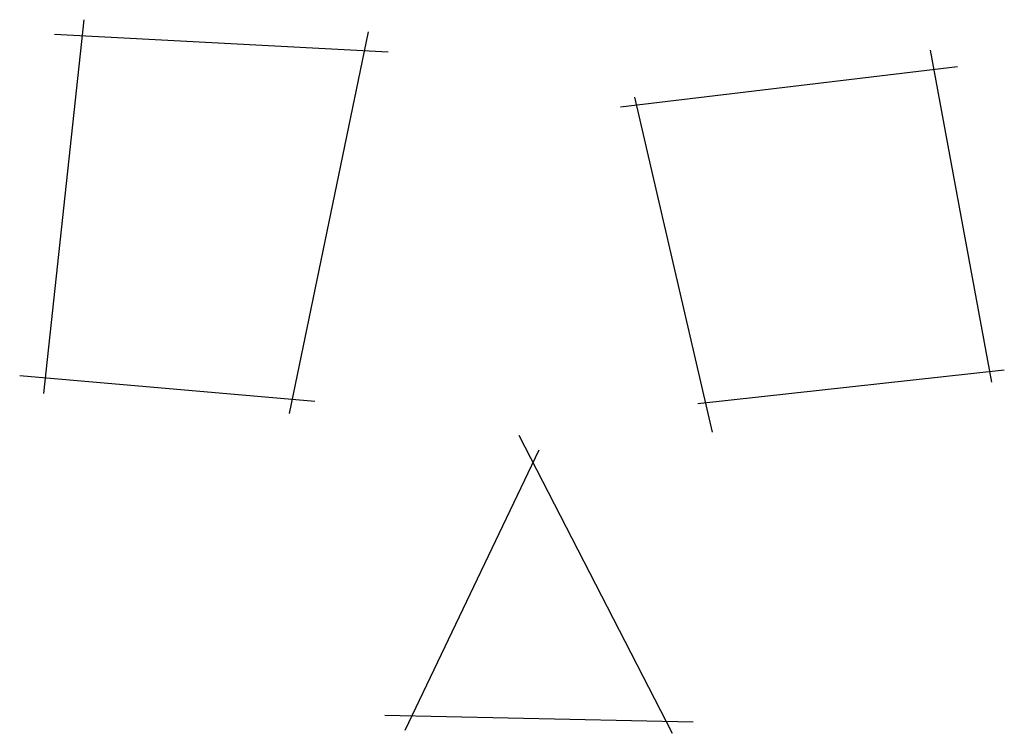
# Model space of a CAD drawing. Header units: inches. Extents: x 6.9 to 29, y 5.9 to 22.
import ezdxf

# ---------------------------------------------------------------- set-up
doc = ezdxf.new("R2010")
doc.units = ezdxf.units.IN
doc.header["$MEASUREMENT"] = 0

msp = doc.modelspace()

# ---------------------------------------------------------------- linework, layer by layer
at = {"lineweight": 30}
for p, q in [((7.41, 13.581), (8.319, 22.007)), ((7.647, 21.68), (15.168, 21.281)), ((14.714, 21.735), (12.933, 13.127)), ((27.377, 21.317), (28.758, 13.835)), ((20.4, 20.046), (27.995, 20.954)), ((22.472, 12.71), (20.728, 20.264)), ((13.515, 13.4), (6.865, 13.981)), ((29.048, 14.108), (22.145, 13.345)), ((18.111, 12.637), (21.563, 5.918)), ((15.55, 5.99), (18.566, 12.31)), ((22.036, 6.172), (15.095, 6.317))]:
    msp.add_line(p, q, dxfattribs=at)

doc.saveas('drawing.dxf')
